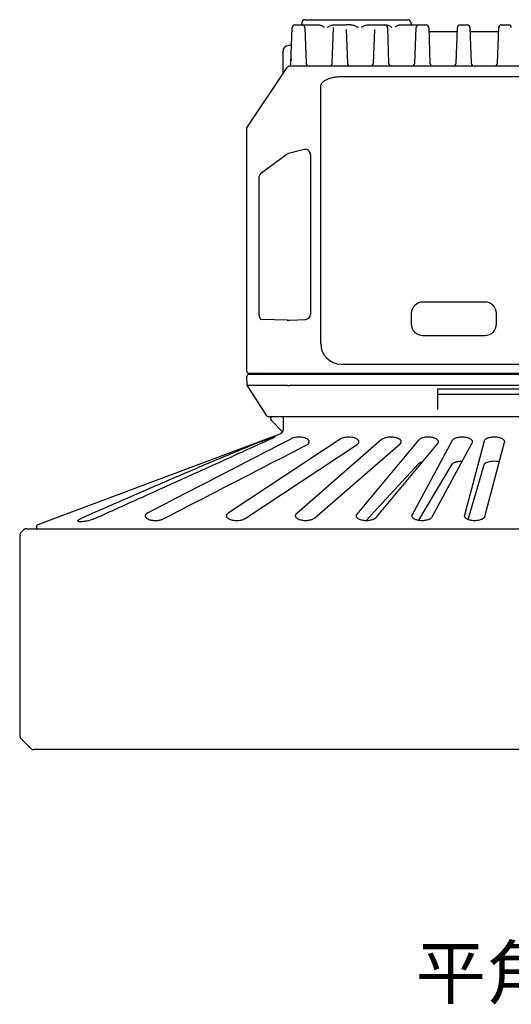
# Model space of a CAD drawing. Header units: millimetres. Extents: x 74 to 517, y 34 to 402.
# Tile 1 of 12: x 76 to 123, y 34 to 129. Entities that reach past the tile are written whole.
import ezdxf

# ---------------------------------------------------------------- set-up
doc = ezdxf.new("R2010")
doc.units = ezdxf.units.MM
doc.header["$LTSCALE"] = 32.67
doc.layers.add('00_COMPONENTS', color=7, linetype='CONTINUOUS')
doc.layers.add('50_ALL_DETAILS', color=7, linetype='CONTINUOUS')
doc.styles.get("Standard").update_dxf_attribs({"font": 'simfang.ttf'})

msp = doc.modelspace()

# ---------------------------------------------------------------- linework, layer by layer
at = {"layer": '00_COMPONENTS'}
for p, q in [((102.9933, 129.085), (102.969, 128.8536)), ((103.2917, 129.3536), (113.2514, 129.3536)), ((113.5498, 129.085), (113.5741, 128.8536)), ((101.9409, 125.1119), (102.0631, 128.6123)), ((102.313, 128.8536), (104.6433, 128.8536)), ((103.2801, 128.6096), (103.4011, 125.1431)), ((105.942, 125.1431), (106.0625, 128.5939)), ((106.1212, 128.8536), (107.2716, 128.8536)), ((107.7492, 128.8521), (107.2716, 128.8533)), ((107.2873, 128.4033), (107.4011, 125.1431)), ((109.4441, 128.8536), (111.1281, 128.8536)), ((109.942, 125.1431), (110.0561, 128.4104)), ((111.28, 128.6123), (111.4011, 125.1431)), ((112.4737, 128.8536), (115.0301, 128.8536)), ((113.942, 125.1431), (114.0631, 128.6123)), ((115.28, 128.6123), (115.4011, 125.1431)), ((115.2942, 128.2043), (118.0489, 128.2043)), ((117.942, 125.1431), (118.0631, 128.6123)), ((118.313, 128.8536), (119.0301, 128.8536)), ((119.28, 128.6123), (119.4011, 125.1431)), ((119.2942, 128.2043), (122.0489, 128.2043)), ((121.942, 125.1431), (122.0631, 128.6123)), ((122.313, 128.8536), (123.0301, 128.8536)), ((106.0079, 127.2432), (106.0154, 127.2454)), ((118.0344, 127.7883), (118.0341, 127.786)), ((119.3101, 127.7791), (119.3108, 127.7742)), ((101.1716, 124.1036), (101.1716, 126.3323)), ((101.5279, 126.8112), (102.0052, 126.9544)), ((101.9427, 125.1651), (101.9427, 125.3662)), ((97.6716, 118.8536), (101.5825, 124.72)), ((147.511, 124.8536), (101.8321, 124.8536)), ((106.8216, 123.8467), (142.5216, 123.8467)), ((104.8216, 97.9536), (104.8216, 122.8631)), ((97.6716, 95.2536), (97.6716, 118.8536)), ((103.2134, 116.767), (101.8321, 116.4124)), ((101.5825, 116.3061), (99.0055, 114.4223)), ((103.8323, 116.2577), (103.8323, 100.7904)), ((98.8323, 113.9586), (98.8323, 100.787)), ((120.7216, 101.9786), (114.7216, 101.9786)), ((101.5825, 100.2324), (99.1063, 100.2864)), ((101.8321, 100.2361), (103.3501, 100.2903)), ((113.5966, 100.8536), (113.5966, 99.8536)), ((121.8466, 99.8536), (121.8466, 100.8536)), ((114.7216, 98.7286), (120.7216, 98.7286)), ((106.8216, 95.9536), (142.5216, 95.9536)), ((97.6898, 93.9054), (97.6751, 94.7501)), ((151.4716, 95.0536), (97.8716, 95.0536)), ((151.468, 94.9536), (97.8751, 94.9536)), ((99.6124, 90.9447), (97.69, 93.9051)), ((101.598, 93.8858), (97.757, 93.8858)), ((101.598, 93.8878), (101.598, 93.8858)), ((101.8321, 93.9047), (147.511, 93.9047)), ((116.1716, 91.5448), (116.1716, 93.5528)), ((116.1716, 93.5528), (133.1716, 93.5528)), ((116.1716, 93.0536), (133.1716, 93.0536)), ((149.563, 90.8536), (99.7801, 90.8536)), ((101.1164, 89.4088), (100.013, 90.5122)), ((100.8475, 89.1694), (77.335, 80.343)), ((106.6997, 88.6829), (95.8561, 81.5032)), ((97.5118, 80.9999), (108.3553, 88.1796)), ((98.7997, 88.4003), (99.7434, 88.7547)), ((110.7256, 88.637), (102.4683, 81.4585)), ((104.2456, 81.047), (112.5029, 88.2255)), ((114.2887, 88.5882), (108.3148, 81.4093)), ((110.1885, 81.0955), (116.1624, 88.2743)), ((117.5561, 88.5371), (113.6708, 81.3584)), ((115.6143, 81.1467), (119.4996, 88.3254)), ((120.6508, 88.4846), (118.736, 81.3058)), ((120.7218, 81.1992), (122.6366, 88.3779)), ((109.2313, 80.8038), (114.2887, 86.3024)), ((114.3099, 80.8295), (117.5561, 86.2561)), ((119.0881, 80.9081), (120.6508, 86.2086)), ((77.3381, 80.0036), (77.3322, 80.3414)), ((75.6687, 79.3379), (75.6687, 59.9443)), ((76.0515, 79.8864), (75.7858, 79.6208)), ((76.3343, 80.0036), (173.0088, 80.0036)), ((76.7515, 58.6958), (75.7858, 59.6614)), ((172.3088, 58.5786), (77.0343, 58.5786))]:
    msp.add_line(p, q, dxfattribs=at)
for points in [[(114.0348, 127.802), (114.0345, 127.8015), (114.0326, 127.7993), (114.0303, 127.7967), (114.0276, 127.7937)], [(101.1718, 90.8536), (101.1717, 89.6332), (101.1713, 89.6151), (101.1701, 89.597), (101.1683, 89.579), (101.1659, 89.5611), (101.1628, 89.5432), (101.1591, 89.5255), (101.1547, 89.508), (101.1497, 89.4906), (101.1441, 89.4734), (101.1378, 89.4564), (101.131, 89.4397), (101.1236, 89.4233), (101.1155, 89.4071), (101.107, 89.3913), (101.0978, 89.3758), (101.0882, 89.3607), (101.078, 89.3459), (101.0673, 89.3316), (101.0561, 89.3177), (101.0446, 89.3043), (101.0326, 89.2914), (101.0204, 89.2791), (101.0078, 89.2673), (100.995, 89.256), (100.982, 89.2454), (100.9689, 89.2354), (100.9557, 89.2259), (100.9425, 89.2171), (100.9293, 89.2089), (100.9162, 89.2013), (100.9033, 89.1943), (100.8906, 89.1879), (100.8782, 89.1821), (100.8661, 89.1768), (100.8544, 89.1721), (100.8475, 89.1694)]]:
    msp.add_lwpolyline(points, dxfattribs=at)
for centre, radius, start, end in [((103.2917, 129.0536), 0.3, 90, 174), ((113.2514, 129.0536), 0.3, 6, 90), ((102.313, 128.6036), 0.25, 90, 178), ((103.0301, 128.6036), 0.25, 2.000001, 84.666664), ((111.0301, 128.6036), 0.25, 2, 90), ((114.313, 128.6036), 0.25, 90, 178.000003), ((115.0301, 128.6036), 0.25, 2, 90), ((118.313, 128.6036), 0.25, 90, 178), ((119.0301, 128.6036), 0.25, 2, 90), ((122.313, 128.6036), 0.25, 90, 178), ((123.0301, 128.6036), 0.25, 2, 90), ((117.8263, 128.3197), 0.5493, 291.369782, 292.352875), ((101.6716, 126.3323), 0.5, 106.699244, 180), ((101.6411, 125.1224), 0.3, 288.56571, 358), ((102.9625, 125.3664), 1.0198, 171.033781, 180.011105), ((103.7009, 125.1536), 0.3, 182, 270), ((105.6422, 125.1536), 0.3, 270, 358), ((107.7009, 125.1536), 0.3, 182, 270), ((109.6422, 125.1536), 0.3, 270, 358), ((111.7009, 125.1536), 0.3, 182, 270), ((113.6422, 125.1536), 0.3, 270, 358), ((115.7009, 125.1536), 0.3, 182, 270), ((117.6422, 125.1536), 0.3, 270, 358), ((119.7009, 125.1536), 0.3, 182, 270), ((121.6422, 125.1536), 0.3, 270, 358), ((101.8321, 124.5536), 0.3, 90, 146.309932), ((114.7216, 100.8536), 1.125, 90, 180), ((120.7216, 100.8536), 1.125, 0, 90), ((114.7216, 99.8536), 1.125, 180, 270), ((120.7216, 99.8536), 1.125, 270, 0), ((106.8216, 97.9536), 2, 180, 270), ((97.8716, 95.2536), 0.2, 180, 270), ((97.8751, 94.7536), 0.2, 90, 181), ((98.575, 95.1536), 0.2, 270, 329.993319), ((101.6287, 93.7831), 0.1091, 103.404316, 106.357285), ((99.7801, 91.0536), 0.2, 212.997705, 270), ((100.1544, 90.6536), 0.2, 90, 225), ((76.0687, 79.3379), 0.4, 135.000594, 179.999215), ((76.3344, 79.6036), 0.4, 90.000484, 135.000447), ((76.0687, 59.9443), 0.4, 180.000708, 224.998265), ((77.0343, 58.9786), 0.4, 225.000261, 270.000431)]:
    msp.add_arc(centre, radius, start, end, dxfattribs=at)
for centre, major_axis, ratio, start_param, end_param in [((102.9431, 125.3472), (-0.4793, 0.8981), 0.9776874, 0.9142595, 1.0711475), ((103.3323, 116.2577), (0, 0.5244), 0.9534794, -1.5707963, 0.2400775), ((101.8321, 116.3175), (0.299, 0.0846), 0.2947414, 1.4875402, 2.4703339), ((99.1097, 113.9586), (0, 0.5004), 0.554295, 0.3849684, 1.5707928), ((99.1096, 100.787), (0, 0.5006), 0.5539804, 1.5707928, 3.1294959), ((103.3323, 100.7904), (0, 0.5004), 0.9992649, -3.1059253, -1.5707963), ((101.8321, 100.2477), (0.3, 0.0107), 0.038315, -2.5549602, -1.5721665), ((97.4985, 94.7509), (-0.2698, 0.8634), 0.2004604, -3.3013677, -3.2041534), ((101.8221, 93.1946), (-0.2334, 0.6897), 0.1945575, -0.0657413, 0.0296016), ((101.8321, 93.4929), (0, 0.4118), 0.6664381, 0, 0.0604793)]:
    msp.add_ellipse(centre, major_axis=major_axis, ratio=ratio, start_param=start_param, end_param=end_param, dxfattribs=at)
for points, knots in [([(104.6433, 128.8536), (104.6888, 128.8536), (104.7819, 128.8368), (104.9139, 128.7824), (105.0431, 128.7106), (105.1277, 128.657), (105.1706, 128.6297)], [0, 0, 0, 0, 0.2359558, 0.4816366, 0.7370267, 1, 1, 1, 1]), ([(105.4905, 128.6297), (105.5393, 128.6575), (105.6378, 128.7121), (105.791, 128.7839), (105.9519, 128.8377), (106.0648, 128.8536), (106.1212, 128.8536)], [0, 0, 0, 0, 0.249197, 0.4994673, 0.7498727, 1, 1, 1, 1]), ([(107.7492, 128.8521), (107.8099, 128.852), (107.9314, 128.8359), (108.1062, 128.7821), (108.2745, 128.7104), (108.3838, 128.6564), (108.4384, 128.6291)], [0, 0, 0, 0, 0.249243, 0.4991018, 0.7494067, 1, 1, 1, 1]), ([(108.7583, 128.6287), (108.8128, 128.6562), (108.922, 128.7104), (109.0897, 128.7827), (109.2632, 128.8372), (109.384, 128.8535), (109.4441, 128.8536)], [0, 0, 0, 0, 0.2517999, 0.5025261, 0.7519644, 1, 1, 1, 1]), ([(111.1281, 128.8536), (111.1801, 128.8536), (111.2845, 128.8376), (111.4323, 128.7838), (111.5723, 128.7121), (111.6618, 128.6576), (111.7061, 128.6297)], [0, 0, 0, 0, 0.2487549, 0.4988307, 0.7497742, 1, 1, 1, 1]), ([(112.0261, 128.6297), (112.0629, 128.6569), (112.135, 128.7099), (112.2275, 128.7706), (112.3029, 128.8101), (112.3764, 128.8408), (112.4352, 128.8536), (112.4737, 128.8536)], [0, 0, 0, 0, 0.2701966, 0.5289274, 0.6527925, 0.7725035, 1, 1, 1, 1]), ([(104.8216, 122.8631), (104.8216, 122.8954), (104.8282, 122.9611), (104.8578, 123.0578), (104.9065, 123.1522), (104.9994, 123.2785), (105.164, 123.4247), (105.415, 123.5711), (105.718, 123.6909), (106.062, 123.7797), (106.4345, 123.8345), (106.6913, 123.8467), (106.8216, 123.8467)], [0, 0, 0, 0, 0.0402115, 0.081601, 0.1252108, 0.1718555, 0.2760872, 0.3964288, 0.5320683, 0.6804459, 0.8378784, 1, 1, 1, 1]), ([(97.7374, 93.8898), (97.7311, 93.8923), (97.7199, 93.8961), (97.7067, 93.8995), (97.6987, 93.9016), (97.6946, 93.9027), (97.6918, 93.9038), (97.6904, 93.9046), (97.69, 93.9051)], [0, 0, 0, 0, 0.4062919, 0.7081389, 0.8195861, 0.9047461, 0.9641472, 1, 1, 1, 1]), ([(101.6034, 93.8892), (101.6098, 93.8908), (101.6237, 93.893), (101.6547, 93.8956), (101.6984, 93.897), (101.7553, 93.8993), (101.795, 93.9021), (101.8155, 93.9039)], [0, 0, 0, 0, 0.093023, 0.197672, 0.4380164, 0.7099386, 1, 1, 1, 1]), ([(100.4059, 88.934), (100.4059, 88.9347), (100.4054, 88.9362), (100.4027, 88.937), (100.3991, 88.9368), (100.3942, 88.9359), (100.3879, 88.9343), (100.3802, 88.9321), (100.3712, 88.9293), (100.3565, 88.9246), (100.3349, 88.9173), (100.3053, 88.9069), (100.2708, 88.8947), (100.216, 88.875), (100.1375, 88.8465), (100.0329, 88.8083), (99.9161, 88.7656), (99.7897, 88.7195), (99.6562, 88.6709), (99.5182, 88.6205), (99.3783, 88.5693), (99.1951, 88.5018), (98.9799, 88.4214), (98.8121, 88.3562), (98.7338, 88.3246)], [0, 0, 0, 0, 0.0011111, 0.0024008, 0.0043706, 0.0071623, 0.0108007, 0.015275, 0.0205722, 0.0266806, 0.0412729, 0.0589231, 0.0794866, 0.1028024, 0.1569819, 0.2199779, 0.2902499, 0.3662485, 0.4464391, 0.5293097, 0.6133685, 0.6971383, 0.8579377, 1, 1, 1, 1]), ([(100.078, 88.7374), (100.1021, 88.7484), (100.1478, 88.7699), (100.212, 88.8021), (100.268, 88.8323), (100.3153, 88.8601), (100.353, 88.8846), (100.378, 88.9031), (100.3925, 88.9158), (100.3997, 88.9231), (100.4041, 88.9288), (100.4059, 88.9325), (100.4059, 88.934)], [0, 0, 0, 0, 0.2060426, 0.393077, 0.5590161, 0.701749, 0.8191354, 0.9090533, 0.9431086, 0.969609, 0.9884596, 1, 1, 1, 1]), ([(103.7194, 88.4313), (103.7194, 88.453), (103.7118, 88.4985), (103.679, 88.5632), (103.626, 88.6246), (103.5536, 88.6819), (103.4626, 88.7341), (103.3541, 88.7801), (103.2299, 88.8187), (103.0416, 88.8598), (102.7888, 88.8851), (102.4856, 88.8753), (102.2442, 88.8328), (102.074, 88.7782), (101.9986, 88.7453), (101.9641, 88.7274)], [0, 0, 0, 0, 0.0333453, 0.0693568, 0.1101013, 0.1568856, 0.2103598, 0.2706424, 0.3373857, 0.409788, 0.5660991, 0.7259059, 0.8741607, 0.9403327, 1, 1, 1, 1]), ([(108.5275, 88.4313), (108.5275, 88.4541), (108.519, 88.502), (108.4827, 88.5699), (108.4242, 88.6338), (108.3445, 88.693), (108.2446, 88.7466), (108.126, 88.7931), (107.9906, 88.8311), (107.7878, 88.8695), (107.5201, 88.8876), (107.2528, 88.8677), (107.0513, 88.828), (106.9174, 88.7891), (106.8004, 88.7419), (106.7307, 88.7035), (106.6997, 88.6829)], [0, 0, 0, 0, 0.0335804, 0.070106, 0.1118198, 0.1600794, 0.215492, 0.2780583, 0.3472389, 0.4219751, 0.5814142, 0.7404525, 0.8147306, 0.8833351, 0.9452551, 1, 1, 1, 1]), ([(112.6142, 88.4313), (112.6142, 88.4552), (112.6049, 88.5057), (112.5648, 88.5767), (112.5005, 88.6432), (112.4132, 88.7043), (112.3041, 88.7589), (112.1748, 88.8053), (112.0282, 88.842), (111.8111, 88.8765), (111.5844, 88.8848), (111.3591, 88.8673), (111.1991, 88.8418), (111.0526, 88.805), (110.9235, 88.7585), (110.8145, 88.7039), (110.7522, 88.6601), (110.7256, 88.637)], [0, 0, 0, 0, 0.0339676, 0.0711865, 0.1140749, 0.1640305, 0.2216058, 0.2866678, 0.3584629, 0.4356404, 0.5980557, 0.678702, 0.7558408, 0.8275848, 0.8925882, 0.9501028, 1, 1, 1, 1]), ([(116.2255, 88.4313), (116.2255, 88.4563), (116.2151, 88.5095), (116.1711, 88.5836), (116.1008, 88.6526), (116.0055, 88.7155), (115.8867, 88.7708), (115.7465, 88.8169), (115.5884, 88.8519), (115.4173, 88.874), (115.239, 88.8823), (115.0601, 88.8762), (114.8875, 88.856), (114.7272, 88.8229), (114.5841, 88.7784), (114.4619, 88.7243), (114.363, 88.6625), (114.3098, 88.6135), (114.2887, 88.5882)], [0, 0, 0, 0, 0.0344647, 0.0725166, 0.116758, 0.1686218, 0.2285888, 0.2963647, 0.3709424, 0.4506295, 0.5331541, 0.6158759, 0.6961351, 0.7715882, 0.8404521, 0.9016178, 0.9546803, 1, 1, 1, 1]), ([(119.5279, 88.4313), (119.5279, 88.4442), (119.5253, 88.4707), (119.5095, 88.5242), (119.4682, 88.5906), (119.3916, 88.6619), (119.288, 88.7264), (119.1591, 88.7824), (119.0078, 88.8278), (118.8382, 88.8605), (118.6564, 88.8789), (118.4692, 88.8818), (118.2845, 88.8691), (118.1096, 88.8416), (117.9509, 88.8007), (117.8132, 88.7485), (117.6999, 88.687), (117.613, 88.6181), (117.5708, 88.5643), (117.5561, 88.5371)], [0, 0, 0, 0, 0.0173408, 0.0352048, 0.0742081, 0.1199577, 0.1739123, 0.2364628, 0.3071212, 0.3845808, 0.4667631, 0.5509815, 0.6342598, 0.7137603, 0.7871525, 0.852833, 0.9100064, 0.9587192, 1, 1, 1, 1]), ([(122.6437, 88.4313), (122.6437, 88.4448), (122.6409, 88.4724), (122.6236, 88.5284), (122.5785, 88.5976), (122.4953, 88.6712), (122.3831, 88.7372), (122.2438, 88.7935), (122.0811, 88.8378), (121.9002, 88.8678), (121.7081, 88.8819), (121.5132, 88.879), (121.324, 88.8593), (121.1486, 88.8242), (120.9934, 88.7755), (120.863, 88.7157), (120.7605, 88.6469), (120.6875, 88.571), (120.6583, 88.5129), (120.6508, 88.4846)], [0, 0, 0, 0, 0.0176476, 0.0358737, 0.0759238, 0.1233118, 0.1795114, 0.2448017, 0.3184636, 0.3988427, 0.4834285, 0.5691039, 0.6525809, 0.7309092, 0.8018552, 0.8640788, 0.917192, 0.9618458, 1, 1, 1, 1]), ([(98.7338, 88.3246), (98.0171, 88.035), (96.5859, 87.448), (94.4443, 86.5517), (92.3053, 85.6434), (89.4553, 84.4205), (85.8969, 82.8759), (83.0538, 81.6305), (81.6325, 81.0061)], [0, 0, 0, 0, 0.1246602, 0.2494781, 0.3744101, 0.4994264, 0.749635, 1, 1, 1, 1]), ([(100.078, 88.7369), (99.3661, 88.4118), (97.9419, 87.7631), (95.8052, 86.7912), (93.6679, 85.8214), (91.5301, 84.8532), (89.3922, 83.8861), (86.5415, 82.598), (84.4024, 81.6342), (82.9767, 80.9914)], [0, 0, 0, 0, 0.1250544, 0.2500899, 0.3751067, 0.5001073, 0.6250964, 0.7500751, 1, 1, 1, 1]), ([(88.0682, 81.5468), (89.2262, 82.1453), (93.8579, 84.5393), (98.4899, 86.9327), (101.9641, 88.7274)], [0, 0, 0, 0, 0.2500057, 1, 1, 1, 1]), ([(89.5789, 80.953), (93.0528, 82.7491), (97.6849, 85.1434), (102.3168, 87.5384), (103.4747, 88.1371)], [0, 0, 0, 0, 0.7499965, 1, 1, 1, 1]), ([(103.4747, 88.1371), (103.5117, 88.1563), (103.5777, 88.1963), (103.6573, 88.2686), (103.7003, 88.3364), (103.7167, 88.3911), (103.7194, 88.418), (103.7194, 88.4313)], [0, 0, 0, 0, 0.311484, 0.5749337, 0.7986772, 0.9008815, 1, 1, 1, 1]), ([(108.3553, 88.1796), (108.3818, 88.1971), (108.429, 88.2332), (108.4848, 88.2959), (108.5195, 88.3622), (108.5275, 88.409), (108.5275, 88.4313)], [0, 0, 0, 0, 0.2999762, 0.5601431, 0.7889342, 1, 1, 1, 1]), ([(112.5029, 88.2255), (112.5203, 88.2406), (112.5513, 88.2716), (112.5873, 88.3232), (112.6092, 88.3766), (112.6142, 88.4134), (112.6142, 88.4313)], [0, 0, 0, 0, 0.286938, 0.5437997, 0.7780473, 1, 1, 1, 1]), ([(116.1624, 88.2743), (116.1817, 88.2976), (116.206, 88.3355), (116.2228, 88.3907), (116.2255, 88.4179), (116.2255, 88.4313)], [0, 0, 0, 0, 0.5268854, 0.7671592, 1, 1, 1, 1]), ([(119.4996, 88.3254), (119.5086, 88.342), (119.5228, 88.3764), (119.5279, 88.4133), (119.5279, 88.4313)], [0, 0, 0, 0, 0.5135913, 1, 1, 1, 1]), ([(122.6366, 88.3779), (122.6378, 88.3823), (122.6419, 88.3998), (122.6437, 88.4178), (122.6437, 88.4313)], [0, 0, 0, 0, 0.2533478, 1, 1, 1, 1]), ([(114.2887, 86.3024), (114.3088, 86.3242), (114.3586, 86.3661), (114.4496, 86.4192), (114.5614, 86.4662), (114.6438, 86.4912), (114.6879, 86.5026)], [0, 0, 0, 0, 0.1968392, 0.4289294, 0.6972954, 1, 1, 1, 1]), ([(117.5561, 86.2561), (117.57, 86.2793), (117.6088, 86.3249), (117.6869, 86.3833), (117.788, 86.4362), (117.9104, 86.4821), (118.0516, 86.5195), (118.2651, 86.5571), (118.4332, 86.5671), (118.5475, 86.5662)], [0, 0, 0, 0, 0.075508, 0.16547, 0.2715455, 0.3937272, 0.5306991, 0.679956, 1, 1, 1, 1]), ([(120.6508, 86.2086), (120.6556, 86.225), (120.6709, 86.2584), (120.7064, 86.3046), (120.7551, 86.3486), (120.8165, 86.3901), (120.8901, 86.4287), (121.0088, 86.4773), (121.1824, 86.5251), (121.4126, 86.5596), (121.6587, 86.5704), (121.9037, 86.5566), (122.0633, 86.5305), (122.1392, 86.5129)], [0, 0, 0, 0, 0.032046, 0.0677902, 0.1083426, 0.1543425, 0.206062, 0.2634925, 0.3941302, 0.5416341, 0.6982, 0.8541655, 1, 1, 1, 1]), ([(88.0682, 81.5468), (88.0311, 81.5276), (87.9647, 81.4871), (87.8851, 81.4131), (87.8352, 81.3321), (87.8235, 81.2736), (87.8235, 81.246)], [0, 0, 0, 0, 0.308661, 0.5709299, 0.7960309, 1, 1, 1, 1]), ([(87.8235, 81.246), (87.8235, 81.2237), (87.8309, 81.1772), (87.8634, 81.111), (87.9161, 81.0486), (87.9884, 80.991), (88.0794, 80.9389), (88.188, 80.8935), (88.3124, 80.8556), (88.4502, 80.8264), (88.5982, 80.8067), (88.804, 80.7938), (89.0106, 80.8018), (89.2095, 80.8312), (89.3461, 80.8625), (89.4689, 80.9021), (89.5443, 80.9352), (89.5789, 80.953)], [0, 0, 0, 0, 0.0341618, 0.0706753, 0.1115824, 0.1582892, 0.2115725, 0.2716465, 0.338206, 0.4104523, 0.4871293, 0.5665987, 0.7261602, 0.8025096, 0.8743285, 0.9404143, 1, 1, 1, 1]), ([(95.8561, 81.5032), (95.8297, 81.4858), (95.7825, 81.4496), (95.7267, 81.3869), (95.692, 81.3206), (95.684, 81.2739), (95.684, 81.2516)], [0, 0, 0, 0, 0.2999783, 0.5601472, 0.7889377, 1, 1, 1, 1]), ([(95.684, 81.2516), (95.684, 81.2287), (95.6924, 81.1808), (95.7288, 81.1129), (95.7873, 81.049), (95.867, 80.9898), (95.9668, 80.9363), (96.0855, 80.8898), (96.2208, 80.8517), (96.4236, 80.8134), (96.6913, 80.7952), (96.9586, 80.8151), (97.1602, 80.8548), (97.2941, 80.8937), (97.4111, 80.9409), (97.4808, 80.9793), (97.5118, 80.9999)], [0, 0, 0, 0, 0.0335792, 0.0701038, 0.111817, 0.1600763, 0.215489, 0.2780554, 0.347236, 0.4219723, 0.5814116, 0.7404506, 0.8147292, 0.8833343, 0.9452548, 1, 1, 1, 1]), ([(102.4683, 81.4585), (102.4509, 81.4434), (102.4198, 81.4124), (102.3839, 81.3608), (102.3619, 81.3074), (102.3569, 81.2706), (102.3569, 81.2528)], [0, 0, 0, 0, 0.2869286, 0.5437907, 0.7780432, 1, 1, 1, 1]), ([(102.3569, 81.2528), (102.3569, 81.2288), (102.3663, 81.1783), (102.4064, 81.1073), (102.4707, 81.0408), (102.5579, 80.9797), (102.6671, 80.9251), (102.7964, 80.8787), (102.943, 80.842), (103.1601, 80.8075), (103.3869, 80.7992), (103.6121, 80.8167), (103.7721, 80.8422), (103.9186, 80.879), (104.0477, 80.9255), (104.1567, 80.9801), (104.219, 81.0239), (104.2456, 81.047)], [0, 0, 0, 0, 0.0339678, 0.0711872, 0.1140767, 0.1640339, 0.2216124, 0.2866792, 0.3584808, 0.4356646, 0.5980863, 0.6787312, 0.7558642, 0.8275997, 0.892596, 0.9501043, 1, 1, 1, 1]), ([(108.3148, 81.4093), (108.2955, 81.3861), (108.2712, 81.3482), (108.2544, 81.293), (108.2517, 81.2658), (108.2517, 81.2524)], [0, 0, 0, 0, 0.5268866, 0.7671598, 1, 1, 1, 1]), ([(108.2517, 81.2524), (108.2517, 81.2273), (108.262, 81.1741), (108.3061, 81.1), (108.3764, 81.0311), (108.4716, 80.9682), (108.5905, 80.9128), (108.7307, 80.8667), (108.8887, 80.8318), (109.0599, 80.8096), (109.2382, 80.8013), (109.417, 80.8075), (109.5896, 80.8276), (109.75, 80.8607), (109.8931, 80.9053), (110.0153, 80.9594), (110.1142, 81.0212), (110.1674, 81.0701), (110.1885, 81.0955)], [0, 0, 0, 0, 0.0344645, 0.0725161, 0.1167573, 0.1686204, 0.2285861, 0.2963611, 0.3709381, 0.4506245, 0.5331465, 0.6158681, 0.6961288, 0.7715842, 0.8404501, 0.9016172, 0.9546803, 1, 1, 1, 1]), ([(113.6708, 81.3584), (113.6618, 81.3418), (113.6476, 81.3074), (113.6426, 81.2705), (113.6426, 81.2526)], [0, 0, 0, 0, 0.5135921, 1, 1, 1, 1]), ([(113.6426, 81.2526), (113.6426, 81.2396), (113.6452, 81.2132), (113.661, 81.1596), (113.7022, 81.0932), (113.7789, 81.0219), (113.8824, 80.9574), (114.0113, 80.9014), (114.1627, 80.8561), (114.3322, 80.8233), (114.5141, 80.805), (114.7012, 80.802), (114.8859, 80.8147), (115.0608, 80.8422), (115.2196, 80.8831), (115.3573, 80.9353), (115.4706, 80.9969), (115.5574, 81.0657), (115.5996, 81.1195), (115.6143, 81.1467)], [0, 0, 0, 0, 0.0173406, 0.0352045, 0.0742075, 0.1199567, 0.1739107, 0.2364608, 0.3071184, 0.3845765, 0.4667577, 0.5509756, 0.6342548, 0.7137561, 0.7871493, 0.852831, 0.9100056, 0.9587193, 1, 1, 1, 1]), ([(118.736, 81.3058), (118.7348, 81.3014), (118.7307, 81.2839), (118.7289, 81.2659), (118.7289, 81.2525)], [0, 0, 0, 0, 0.2533483, 1, 1, 1, 1]), ([(118.7289, 81.2525), (118.7289, 81.239), (118.7317, 81.2114), (118.749, 81.1554), (118.7941, 81.0862), (118.8773, 81.0126), (118.9895, 80.9466), (119.1287, 80.8903), (119.2915, 80.846), (119.4724, 80.8159), (119.6645, 80.8019), (119.8594, 80.8048), (120.0486, 80.8244), (120.224, 80.8596), (120.3792, 80.9082), (120.5096, 80.968), (120.6121, 81.0368), (120.6851, 81.1127), (120.7142, 81.1709), (120.7218, 81.1992)], [0, 0, 0, 0, 0.0176476, 0.0358736, 0.0759234, 0.1233108, 0.1795095, 0.2447989, 0.3184593, 0.398837, 0.4834219, 0.5690963, 0.6525734, 0.7309031, 0.8018507, 0.8640759, 0.9171907, 0.9618459, 1, 1, 1, 1]), ([(77.3322, 80.3414), (77.3322, 80.3417), (77.3335, 80.3424), (77.3343, 80.3428), (77.335, 80.343)], [0, 0, 0, 0, 0.2932786, 1, 1, 1, 1]), ([(81.3046, 80.7617), (81.3046, 80.7807), (81.3219, 80.8116), (81.3553, 80.8461), (81.3932, 80.8768), (81.4404, 80.9083), (81.52, 80.9543), (81.5858, 80.9856), (81.6325, 81.0061)], [0, 0, 0, 0, 0.1358753, 0.2308096, 0.3459296, 0.4812765, 0.6361824, 1, 1, 1, 1]), ([(82.9767, 80.9905), (82.9012, 80.9565), (82.7369, 80.8922), (82.4753, 80.8103), (82.2427, 80.7529), (82.0537, 80.7158), (81.917, 80.6939), (81.7878, 80.6784), (81.6692, 80.6696), (81.5641, 80.6677), (81.4748, 80.6726), (81.4114, 80.6828), (81.3706, 80.695), (81.3469, 80.7052), (81.3283, 80.7169), (81.3147, 80.7303), (81.3063, 80.7454), (81.3046, 80.7563), (81.3046, 80.7617)], [0, 0, 0, 0, 0.1416309, 0.3015331, 0.4689088, 0.5514908, 0.631043, 0.705816, 0.7741323, 0.8344956, 0.8857162, 0.9270607, 0.9440007, 0.9585488, 0.9709159, 0.9814866, 0.9908904, 1, 1, 1, 1])]:
    msp.add_open_spline(points, degree=3, knots=knots, dxfattribs=at)
msp.add_open_spline([(119.3087, 127.7931), (119.3088, 127.7884), (119.3094, 127.7837), (119.3101, 127.7791)], degree=3, dxfattribs=at)

# ---------------------------------------------------------------- texts
at = {"layer": '50_ALL_DETAILS'}
msp.add_text('平角图', height=5, dxfattribs=at).set_placement((114.0076, 34.4674))

doc.saveas('drawing.dxf')
